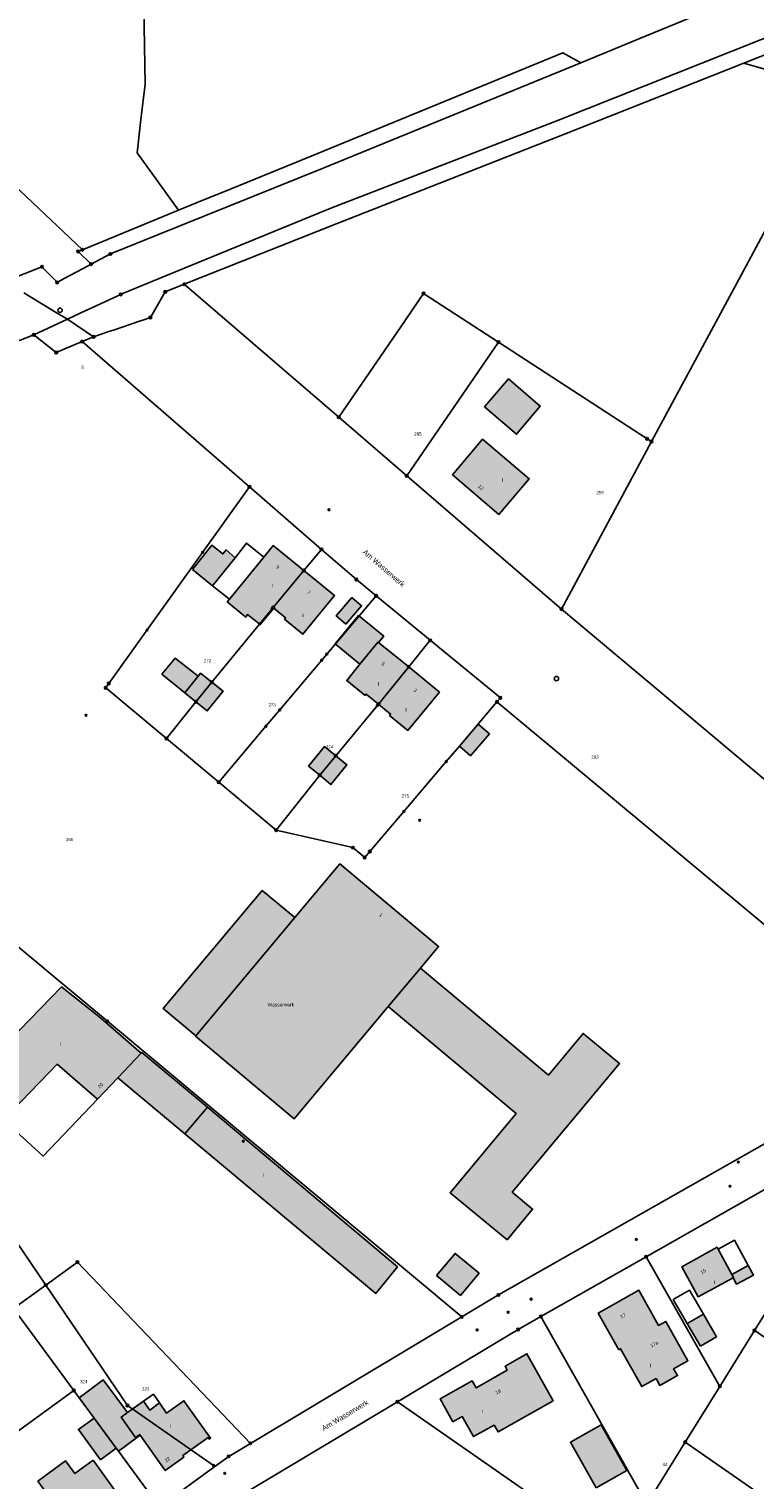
# Model space of a CAD drawing. Extents: x 2408905 to 2410405, y 5786105 to 5787663.
# Tile 41 of 43: x 2410029 to 2410167, y 5787057 to 5787333. Entities that reach past the tile are written whole.
import ezdxf

# ---------------------------------------------------------------- set-up
doc = ezdxf.new("R2010")
doc.units = 0
for name, color, linetype in [('K100-FLST_GRENZEN', 40, 'Continuous'), ('K105-FLST_NUMMERN', 40, 'Continuous'), ('K120-ALLG_TEXTE', 40, 'Continuous'), ('K125-GEB_LINIEN', 40, 'Continuous'), ('K125-GEB_LINIEN-FLAECHE', 2, 'Continuous'), ('K130-GEB_TEXTE', 40, 'Continuous'), ('K145-VERM_PKTE', 7, 'Continuous')]:
    doc.layers.add(name, color=color, linetype=linetype)
doc.styles.add('SIMPLEX', font='CONTINUOUS')

# ---------------------------------------------------------------- blocks, each defined once
blk = doc.blocks.new('128')
at = {"color": 11, "linetype": 'Continuous'}
blk.add_circle((0, 0), 0.5, dxfattribs=at)
blk = doc.blocks.new('122')
at = {"color": 11, "linetype": 'Continuous'}
blk.add_circle((0, 0), 1.25, dxfattribs=at)
blk = doc.blocks.new('251')
at = {"color": 40, "linetype": 'Continuous'}
blk.add_circle((0, 0), 0.175, dxfattribs=at)
blk = doc.blocks.new('GRENZSTEIN')
at = {"color": 7, "linetype": 'Continuous'}
blk.add_circle((0, 0), 0.75, dxfattribs=at)

msp = doc.modelspace()

# ---------------------------------------------------------------- hatches: boundary and pattern name
at = {"layer": 'K125-GEB_LINIEN-FLAECHE'}
for color, points in [(33, [(2410115.996, 5787260.91), (2410122.1, 5787255.705), (2410126.609, 5787261.064), (2410120.523, 5787266.224)]), (32, [(2410109.865, 5787248.004), (2410118.713, 5787240.449), (2410124.518, 5787247.222), (2410115.628, 5787254.779)]), (33, [(2410060.356, 5787229.947), (2410064.159, 5787226.833), (2410068.475, 5787232.191), (2410066.749, 5787233.666), (2410066.168, 5787232.918), (2410064.039, 5787234.58)]), (32, [(2410075.831, 5787222.614), (2410075.74, 5787222.69), (2410081.558, 5787229.756), (2410075.732, 5787234.492), (2410073.949, 5787232.31), (2410067.398, 5787224.297), (2410067.001, 5787223.811), (2410070.496, 5787220.897), (2410070.812, 5787221.359), (2410073.272, 5787219.459)]), (32, [(2410081.558, 5787229.756), (2410075.74, 5787222.69), (2410075.831, 5787222.614), (2410078.096, 5787220.752), (2410077.897, 5787220.499), (2410081.401, 5787217.634), (2410087.422, 5787224.988)]), (33, [(2410089.579, 5787219.561), (2410092.572, 5787223.052), (2410090.742, 5787224.601), (2410087.743, 5787221.123)]), (33, [(2410092.261, 5787211.908), (2410095.73, 5787216.147), (2410095.815, 5787216.077), (2410096.776, 5787217.232), (2410091.965, 5787221.169), (2410087.556, 5787215.782)]), (32, [(2410095.779, 5787204.313), (2410101.537, 5787211.397), (2410095.815, 5787216.077), (2410095.73, 5787216.147), (2410092.261, 5787211.908), (2410089.729, 5787208.813), (2410093.227, 5787205.966), (2410093.436, 5787206.221)]), (33, [(2410058.916, 5787206.488), (2410061.436, 5787209.611), (2410057.078, 5787213.054), (2410054.537, 5787210.046)]), (33, [(2410061.436, 5787209.611), (2410058.916, 5787206.488), (2410061.034, 5787204.757), (2410064.051, 5787208.494), (2410061.923, 5787210.215)]), (32, [(2410101.537, 5787211.397), (2410095.779, 5787204.313), (2410098.097, 5787202.426), (2410097.889, 5787202.17), (2410101.404, 5787199.309), (2410107.382, 5787206.615)]), (33, [(2410064.051, 5787208.494), (2410061.034, 5787204.757), (2410063.168, 5787203.018), (2410066.195, 5787206.76)]), (33, [(2410113.341, 5787194.468), (2410116.946, 5787198.634), (2410114.794, 5787200.501), (2410111.196, 5787196.329)]), (33, [(2410084.597, 5787190.772), (2410087.643, 5787194.501), (2410085.525, 5787196.232), (2410082.471, 5787192.524)]), (33, [(2410087.643, 5787194.501), (2410084.597, 5787190.772), (2410086.74, 5787189.006), (2410089.786, 5787192.748)]), (242, [(2410079.868, 5787163.665), (2410073.638, 5787168.852), (2410054.766, 5787146.391), (2410061.004, 5787141.173), (2410060.941, 5787141.097), (2410079.749, 5787125.36), (2410097.62, 5787146.719), (2410122.003, 5787126.386), (2410109.416, 5787111.291), (2410120.268, 5787102.324), (2410125.15, 5787108.155), (2410121.26, 5787111.405), (2410141.698, 5787135.877), (2410134.767, 5787141.63), (2410128.159, 5787133.674), (2410103.786, 5787154.068), (2410107.224, 5787158.176), (2410088.445, 5787173.893)]), (33, [(2410046.147, 5787133.178), (2410050.608, 5787137.866), (2410042.833, 5787144.602), (2410035.395, 5787150.472), (2410027.441, 5787142.208), (2410027.141, 5787142.502), (2410026.7, 5787142.052), (2410027.093, 5787141.668), (2410017.254, 5787131.628), (2410024.377, 5787125.158), (2410034.624, 5787135.738), (2410042.252, 5787129.086)]), (33, [(2410050.608, 5787137.866), (2410046.147, 5787133.178), (2410058.899, 5787122.518), (2410095.281, 5787092.099), (2410099.402, 5787097.162), (2410063.205, 5787127.583), (2410050.726, 5787137.988)]), (33, [(2410106.833, 5787095.533), (2410111.406, 5787091.739), (2410114.94, 5787095.96), (2410110.368, 5787099.714)]), (32, [(2410163.333, 5787095.096), (2410163.403, 5787095.134), (2410163.089, 5787095.714), (2410160.476, 5787100.531), (2410160.281, 5787100.891), (2410153.578, 5787097.193), (2410156.704, 5787091.471)]), (33, [(2410163.333, 5787095.096), (2410163.994, 5787093.876), (2410167.197, 5787095.612), (2410166.221, 5787097.412), (2410163.089, 5787095.714), (2410163.403, 5787095.134)]), (32, [(2410141.551, 5787081.386), (2410141.896, 5787081.567), (2410145.924, 5787074.368), (2410148.654, 5787075.885), (2410149.38, 5787074.578), (2410152.738, 5787076.456), (2410151.996, 5787077.768), (2410154.73, 5787079.282), (2410150.542, 5787086.772), (2410149.146, 5787086), (2410145.384, 5787092.701), (2410137.656, 5787088.36)]), (33, [(2410157.129, 5787082.065), (2410160.187, 5787083.867), (2410157.665, 5787088.169), (2410154.58, 5787086.401)]), (242, [(2410109.974, 5787067.663), (2410111.754, 5787068.657), (2410113.888, 5787064.839), (2410117.82, 5787067.046), (2410118.562, 5787065.732), (2410129.059, 5787071.656), (2410124.073, 5787080.606), (2410119.9, 5787078.247), (2410120.322, 5787077.509), (2410114.365, 5787074.142), (2410113.634, 5787075.441), (2410107.559, 5787072.01)]), (33, [(2410041.642, 5787068.36), (2410045.847, 5787062.64), (2410046.256, 5787062.084), (2410050.404, 5787065.122), (2410050.313, 5787065.251), (2410049.523, 5787064.675), (2410046.784, 5787068.567), (2410047.96, 5787069.404), (2410043.368, 5787075.647), (2410038.805, 5787072.219)]), (32, [(2410050.404, 5787065.122), (2410055.162, 5787058.386), (2410058.743, 5787060.934), (2410058.523, 5787061.244), (2410063.35, 5787064.669), (2410063.564, 5787064.367), (2410063.824, 5787064.552), (2410058.745, 5787071.685), (2410055.421, 5787069.324), (2410054.106, 5787071.245), (2410052.227, 5787069.889), (2410051.029, 5787071.589), (2410047.96, 5787069.404), (2410046.784, 5787068.567), (2410049.523, 5787064.675), (2410050.313, 5787065.251)]), (33, [(2410045.847, 5787062.64), (2410041.642, 5787068.36), (2410038.64, 5787066.217), (2410042.853, 5787060.452)]), (33, [(2410137.233, 5787055.065), (2410143.102, 5787058.402), (2410138.188, 5787067.108), (2410132.333, 5787063.772)]), (32, [(2410030.915, 5787056.358), (2410038.024, 5787046.567), (2410041.834, 5787049.337), (2410041.679, 5787049.546), (2410046.366, 5787052.953), (2410046.517, 5787052.742), (2410046.797, 5787052.946), (2410041.445, 5787060.346), (2410037.966, 5787057.806), (2410036.192, 5787060.227)])]:
    msp.add_hatch(color=color, dxfattribs=at).paths.add_polyline_path(points)

# ---------------------------------------------------------------- linework, layer by layer
at = {"layer": 'K100-FLST_GRENZEN', "color": 7}
for points in [[(2410016.034, 5787368.072, 0), (2410008.315, 5787297.615, 0), (2410013.193, 5787293.79, 0), (2410020.534, 5787288.034, 0), (2410024.645, 5787284.811, 0), (2410031.704, 5787287.6, 0), (2410034.076, 5787285.165, 0), (2410034.608, 5787284.618, 0), (2410035.824, 5787285.276, 0), (2410039.549, 5787287.29, 0), (2410041.077, 5787288.116, 0), (2410038.605, 5787290.524, 0), (2410039.388, 5787290.844, 0), (2410021.43, 5787307.789, 0), (2410018.884, 5787324.204, 0), (2410019.779, 5787332.595, 0), (2410023.904, 5787371.266, 0)], [(2410184.478, 5787334.033, 0), (2410176.475, 5787307.611, 0), (2410164.861, 5787286.025, 0), (2410147.795, 5787254.305, 0), (2410130.639, 5787222.419, 0), (2410130.639, 5787222.419, 0), (2410151.408, 5787204.979, 0), (2410185.112, 5787176.675, 0), (2410203.715, 5787161.054, 0), (2410196.642, 5787157.275, 0), (2410247.069, 5787128.28, 0), (2410284.179, 5787202.057, 0), (2410305.902, 5787249.926, 0), (2410330.998, 5787307.011, 0), (2410355.813, 5787359.035, 0)], [(2410179.982, 5787345.198, 0), (2410146.794, 5787331.594, 0), (2410134.318, 5787326.442, 0), (2410085.242, 5787306.375, 0), (2410044.724, 5787290.027, 0), (2410041.077, 5787288.116, 0), (2410039.549, 5787287.29, 0), (2410035.824, 5787285.276, 0), (2410034.608, 5787284.618, 0), (2410034.076, 5787285.165, 0), (2410031.704, 5787287.6, 0), (2410024.645, 5787284.811, 0)], [(2410028.261, 5787282.626, 0), (2410034.296, 5787278.978, 0), (2410036.548, 5787277.617, 0), (2410040.174, 5787279.299, 0), (2410041.212, 5787279.781, 0), (2410045.444, 5787281.744, 0), (2410046.721, 5787282.337, 0), (2410047.235, 5787282.548, 0), (2410056.503, 5787286.345, 0), (2410086.739, 5787298.732, 0), (2410130.086, 5787315.52, 0), (2410179.392, 5787335.098, 0)], [(2410179.392, 5787335.098, 0), (2410130.086, 5787315.52, 0), (2410086.739, 5787298.732, 0), (2410056.503, 5787286.345, 0), (2410047.235, 5787282.548, 0), (2410046.721, 5787282.337, 0), (2410045.444, 5787281.744, 0), (2410041.212, 5787279.781, 0), (2410040.174, 5787279.299, 0), (2410036.548, 5787277.617, 0), (2410041.527, 5787274.254, 0), (2410041.527, 5787274.254, 0), (2410044.424, 5787275.238, 0), (2410045.486, 5787275.599, 0), (2410050.255, 5787277.218, 0), (2410050.883, 5787277.431, 0), (2410052.345, 5787277.927, 0), (2410055.181, 5787282.821, 0), (2410058.804, 5787284.258, 0), (2410077.181, 5787291.551, 0), (2410087.91, 5787295.809, 0), (2410131.226, 5787312.833, 0), (2410165.339, 5787326.348, 0), (2410180.618, 5787332.38, 0)], [(2410185.112, 5787176.675, 0), (2410151.408, 5787204.979, 0), (2410130.639, 5787222.419, 0), (2410101.203, 5787247.758, 0), (2410088.228, 5787258.927, 0), (2410058.804, 5787284.258, 0), (2410055.181, 5787282.821, 0), (2410052.345, 5787277.927, 0), (2410050.883, 5787277.431, 0), (2410050.255, 5787277.218, 0), (2410045.486, 5787275.599, 0), (2410044.424, 5787275.238, 0), (2410041.527, 5787274.254, 0), (2410039.34, 5787273.342, 0), (2410039.34, 5787273.342, 0), (2410071.231, 5787245.678, 0), (2410084.936, 5787233.789, 0), (2410091.572, 5787228.033, 0), (2410095.334, 5787224.943, 0), (2410105.658, 5787216.465, 0), (2410118.997, 5787205.511, 0), (2410118.357, 5787204.757, 0), (2410188.15, 5787146.616, 0)], [(2409990.434, 5787259.16, 0), (2410030.15, 5787274.647, 0), (2410036.548, 5787277.617, 0), (2410034.296, 5787278.978, 0), (2410028.261, 5787282.626, 0)], [(2410188.15, 5787146.616, 0), (2410118.357, 5787204.757, 0), (2410111.196, 5787196.329, 0), (2410108.689, 5787193.377, 0), (2410100.626, 5787183.887, 0), (2410094.131, 5787176.242, 0), (2410093.16, 5787175.1, 0), (2410090.927, 5787176.988, 0), (2410076.327, 5787180.304, 0), (2410065.36, 5787189.459, 0), (2410055.407, 5787197.768, 0), (2410043.832, 5787207.431, 0), (2410044.414, 5787208.244, 0), (2410051.712, 5787218.431, 0), (2410062.291, 5787233.198, 0), (2410071.231, 5787245.678, 0), (2410039.34, 5787273.342, 0), (2410034.392, 5787271.279, 0), (2410030.15, 5787274.647, 0), (2409990.434, 5787259.16, 0)], [(2409934.665, 5787235.35, 0), (2410034.396, 5787152.102, 0), (2410044.161, 5787143.949, 0), (2410111.635, 5787087.629, 0), (2410118.618, 5787091.807, 0), (2410187.5, 5787130.947, 0)], [(2410187.5, 5787130.947, 0), (2410118.618, 5787091.807, 0), (2410111.635, 5787087.629, 0), (2410082.327, 5787070.098, 0), (2410071.395, 5787063.559, 0), (2410067.256, 5787061.084, 0), (2410064.629, 5787059.169, 0), (2410054.063, 5787051.465, 0)], [(2410071.174, 5787054.613, 0), (2410099.392, 5787071.492, 0), (2410122.37, 5787085.236, 0), (2410126.728, 5787087.71, 0), (2410146.776, 5787099.093, 0), (2410172.372, 5787113.626, 0)]]:
    msp.add_polyline3d(points, dxfattribs=at)
for points in [[(2410021.43, 5787307.789, 0), (2410039.388, 5787290.844, 0), (2410057.723, 5787298.354, 0), (2410049.812, 5787309.292, 0), (2410050.557, 5787315.633, 0), (2410051.35, 5787322.377, 0), (2410050.625, 5787362.751, 0), (2410035.869, 5787367.454, 0), (2410023.904, 5787371.266, 0), (2410019.779, 5787332.595, 0), (2410018.884, 5787324.204, 0), (2410021.43, 5787307.789, 0)], [(2410058.804, 5787284.258, 0), (2410088.228, 5787258.927, 0), (2410099.894, 5787275.965, 0), (2410104.38, 5787282.516, 0), (2410118.66, 5787273.237, 0), (2410146.96, 5787254.847, 0), (2410147.795, 5787254.305, 0), (2410164.861, 5787286.025, 0), (2410176.475, 5787307.611, 0), (2410184.478, 5787334.033, 0), (2410182.396, 5787333.145, 0), (2410178.911, 5787322.469, 0), (2410165.339, 5787326.348, 0), (2410131.226, 5787312.833, 0), (2410087.91, 5787295.809, 0), (2410077.181, 5787291.551, 0), (2410058.804, 5787284.258, 0)], [(2410038.605, 5787290.524, 0), (2410041.077, 5787288.116, 0), (2410044.724, 5787290.027, 0), (2410085.242, 5787306.375, 0), (2410134.318, 5787326.442, 0), (2410130.888, 5787328.358, 0), (2410084.378, 5787309.254, 0), (2410067.724, 5787302.438, 0), (2410061.273, 5787299.803, 0), (2410057.723, 5787298.354, 0), (2410039.388, 5787290.844, 0), (2410038.605, 5787290.524, 0)], [(2410101.203, 5787247.758, 0), (2410118.66, 5787273.237, 0), (2410104.38, 5787282.516, 0), (2410099.894, 5787275.965, 0), (2410088.228, 5787258.927, 0), (2410101.203, 5787247.758, 0)], [(2410034.392, 5787271.279, 0), (2410039.34, 5787273.342, 0), (2410041.527, 5787274.254, 0), (2410036.548, 5787277.617, 0), (2410030.15, 5787274.647, 0), (2410034.392, 5787271.279, 0)], [(2410101.203, 5787247.758, 0), (2410130.639, 5787222.419, 0), (2410147.795, 5787254.305, 0), (2410146.96, 5787254.847, 0), (2410118.66, 5787273.237, 0), (2410101.203, 5787247.758, 0)], [(2410043.832, 5787207.431, 0), (2410055.407, 5787197.768, 0), (2410061.034, 5787204.757, 0), (2410064.051, 5787208.494, 0), (2410075.497, 5787222.395, 0), (2410075.74, 5787222.69, 0), (2410081.558, 5787229.756, 0), (2410084.936, 5787233.789, 0), (2410071.231, 5787245.678, 0), (2410062.291, 5787233.198, 0), (2410051.712, 5787218.431, 0), (2410044.414, 5787208.244, 0), (2410043.832, 5787207.431, 0)], [(2409819.934, 5787152.584, 0), (2409852.808, 5787097.587, 0), (2409859.184, 5787086.92, 0), (2409874.792, 5787060.81, 0), (2409969.732, 5787087.821, 0), (2409977.716, 5787090.092, 0), (2409991.49, 5787094.011, 0), (2410025.658, 5787103.732, 0), (2410032.442, 5787093.708, 0), (2410038.44, 5787098.072, 0), (2410071.395, 5787063.559, 0), (2410082.327, 5787070.098, 0), (2410111.635, 5787087.629, 0), (2410044.161, 5787143.949, 0), (2410034.396, 5787152.102, 0), (2409934.665, 5787235.35, 0), (2409920.388, 5787229.35, 0), (2409884.332, 5787214.813, 0), (2409867.111, 5787208.006, 0), (2409866.389, 5787207.721, 0), (2409863.209, 5787206.464, 0), (2409862.598, 5787206.222, 0), (2409850.278, 5787201.352, 0), (2409819.934, 5787152.584, 0)], [(2410055.407, 5787197.768, 0), (2410065.36, 5787189.459, 0), (2410074.351, 5787200.101, 0), (2410076.982, 5787203.216, 0), (2410084.978, 5787212.683, 0), (2410085.954, 5787213.839, 0), (2410095.334, 5787224.943, 0), (2410091.572, 5787228.033, 0), (2410084.936, 5787233.789, 0), (2410081.558, 5787229.756, 0), (2410075.74, 5787222.69, 0), (2410075.497, 5787222.395, 0), (2410064.051, 5787208.494, 0), (2410061.034, 5787204.757, 0), (2410055.407, 5787197.768, 0)], [(2410076.327, 5787180.304, 0), (2410084.597, 5787190.772, 0), (2410087.643, 5787194.501, 0), (2410095.779, 5787204.313, 0), (2410101.537, 5787211.397, 0), (2410105.658, 5787216.465, 0), (2410095.334, 5787224.943, 0), (2410085.954, 5787213.839, 0), (2410084.978, 5787212.683, 0), (2410076.982, 5787203.216, 0), (2410074.351, 5787200.101, 0), (2410065.36, 5787189.459, 0), (2410076.327, 5787180.304, 0)], [(2410076.327, 5787180.304, 0), (2410090.927, 5787176.988, 0), (2410093.16, 5787175.1, 0), (2410094.131, 5787176.242, 0), (2410100.626, 5787183.887, 0), (2410108.689, 5787193.377, 0), (2410111.196, 5787196.329, 0), (2410118.357, 5787204.757, 0), (2410118.997, 5787205.511, 0), (2410105.658, 5787216.465, 0), (2410101.537, 5787211.397, 0), (2410095.779, 5787204.313, 0), (2410087.643, 5787194.501, 0), (2410084.597, 5787190.772, 0), (2410076.327, 5787180.304, 0)], [(2410160.806, 5787074.412, 0), (2410167.418, 5787085.062, 0), (2410178.486, 5787102.89, 0), (2410172.372, 5787113.626, 0), (2410146.776, 5787099.093, 0), (2410160.806, 5787074.412, 0)], [(2409882.018, 5787002.328, 0), (2409896.797, 5786999.839, 0), (2409928.717, 5787003.789, 0), (2409934.467, 5787004.501, 0), (2409936.486, 5787004.751, 0), (2409939.794, 5787002.52, 0), (2409944.208, 5787005.482, 0), (2409966.084, 5787021.421, 0), (2409990.003, 5787038.848, 0), (2410013.927, 5787056.278, 0), (2410037.759, 5787073.642, 0), (2410026.295, 5787089.236, 0), (2410032.442, 5787093.708, 0), (2410025.658, 5787103.732, 0), (2409991.49, 5787094.011, 0), (2409977.716, 5787090.092, 0), (2409969.732, 5787087.821, 0), (2409874.792, 5787060.81, 0), (2409881.881, 5787003.434, 0), (2409882.018, 5787002.328, 0)], [(2410126.728, 5787087.71, 0), (2410146.892, 5787051.997, 0), (2410154.22, 5787063.802, 0), (2410160.806, 5787074.412, 0), (2410146.776, 5787099.093, 0), (2410126.728, 5787087.71, 0)], [(2410032.442, 5787093.708, 0), (2410047.973, 5787070.764, 0), (2410064.363, 5787059.354, 0), (2410064.629, 5787059.169, 0), (2410067.256, 5787061.084, 0), (2410071.395, 5787063.559, 0), (2410038.44, 5787098.072, 0), (2410032.442, 5787093.708, 0)], [(2410026.295, 5787089.236, 0), (2410037.759, 5787073.642, 0), (2410038.805, 5787072.219, 0), (2410041.642, 5787068.36, 0), (2410045.847, 5787062.64, 0), (2410046.256, 5787062.084, 0), (2410053.767, 5787051.868, 0), (2410054.063, 5787051.465, 0), (2410064.629, 5787059.169, 0), (2410064.363, 5787059.354, 0), (2410047.973, 5787070.764, 0), (2410032.442, 5787093.708, 0), (2410026.295, 5787089.236, 0)], [(2410099.392, 5787071.492, 0), (2410137.614, 5787044.88, 0), (2410141.007, 5787042.519, 0), (2410146.892, 5787051.997, 0), (2410126.728, 5787087.71, 0), (2410122.37, 5787085.236, 0), (2410099.392, 5787071.492, 0)], [(2410154.22, 5787063.802, 0), (2410192.003, 5787037.499, 0), (2410205.197, 5787058.733, 0), (2410167.448, 5787085.041, 0), (2410167.418, 5787085.062, 0), (2410160.806, 5787074.412, 0), (2410154.22, 5787063.802, 0)], [(2410020.611, 5787047.101, 0), (2410029.844, 5787034.424, 0), (2410053.767, 5787051.868, 0), (2410046.256, 5787062.084, 0), (2410045.847, 5787062.64, 0), (2410041.642, 5787068.36, 0), (2410038.805, 5787072.219, 0), (2410037.759, 5787073.642, 0), (2410013.927, 5787056.278, 0), (2410020.611, 5787047.101, 0)], [(2410071.174, 5787054.613, 0), (2410087.686, 5787043.117, 0), (2410103.452, 5787032.138, 0), (2410121.791, 5787019.371, 0), (2410137.614, 5787044.88, 0), (2410099.392, 5787071.492, 0), (2410071.174, 5787054.613, 0)], [(2410141.007, 5787042.519, 0), (2410178.781, 5787016.218, 0), (2410192.003, 5787037.499, 0), (2410154.22, 5787063.802, 0), (2410146.892, 5787051.997, 0), (2410141.007, 5787042.519, 0)]]:
    msp.add_polyline3d(points, close=True, dxfattribs=at)
at = {"layer": 'K125-GEB_LINIEN', "color": 32}
for points in [[(2410115.996, 5787260.91, 0), (2410122.1, 5787255.705, 0), (2410126.609, 5787261.064, 0), (2410120.523, 5787266.224, 0), (2410115.996, 5787260.91, 0)], [(2410109.865, 5787248.004, 0), (2410118.713, 5787240.449, 0), (2410124.518, 5787247.222, 0), (2410115.628, 5787254.779, 0), (2410109.865, 5787248.004, 0)], [(2410060.356, 5787229.947, 0), (2410064.159, 5787226.833, 0), (2410068.475, 5787232.191, 0), (2410066.749, 5787233.666, 0), (2410066.168, 5787232.918, 0), (2410064.039, 5787234.58, 0), (2410060.356, 5787229.947, 0)], [(2410075.831, 5787222.614, 0), (2410075.74, 5787222.69, 0), (2410081.558, 5787229.756, 0), (2410075.732, 5787234.492, 0), (2410073.949, 5787232.31, 0), (2410067.398, 5787224.297, 0), (2410067.001, 5787223.811, 0), (2410070.496, 5787220.897, 0), (2410070.812, 5787221.359, 0), (2410073.272, 5787219.459, 0), (2410075.831, 5787222.614, 0)], [(2410081.558, 5787229.756, 0), (2410075.74, 5787222.69, 0), (2410075.831, 5787222.614, 0), (2410078.096, 5787220.752, 0), (2410077.897, 5787220.499, 0), (2410081.401, 5787217.634, 0), (2410087.422, 5787224.988, 0), (2410081.558, 5787229.756, 0)], [(2410089.579, 5787219.561, 0), (2410092.572, 5787223.052, 0), (2410090.742, 5787224.601, 0), (2410087.743, 5787221.123, 0), (2410089.579, 5787219.561, 0)], [(2410092.261, 5787211.908, 0), (2410095.73, 5787216.147, 0), (2410095.815, 5787216.077, 0), (2410096.776, 5787217.232, 0), (2410091.965, 5787221.169, 0), (2410087.556, 5787215.782, 0), (2410092.261, 5787211.908, 0)], [(2410095.779, 5787204.313, 0), (2410101.537, 5787211.397, 0), (2410095.815, 5787216.077, 0), (2410095.73, 5787216.147, 0), (2410092.261, 5787211.908, 0), (2410089.729, 5787208.813, 0), (2410093.227, 5787205.966, 0), (2410093.436, 5787206.221, 0), (2410095.779, 5787204.313, 0)], [(2410058.916, 5787206.488, 0), (2410061.436, 5787209.611, 0), (2410057.078, 5787213.054, 0), (2410054.537, 5787210.046, 0), (2410058.916, 5787206.488, 0)], [(2410061.436, 5787209.611, 0), (2410058.916, 5787206.488, 0), (2410061.034, 5787204.757, 0), (2410064.051, 5787208.494, 0), (2410061.923, 5787210.215, 0), (2410061.436, 5787209.611, 0)], [(2410101.537, 5787211.397, 0), (2410095.779, 5787204.313, 0), (2410098.097, 5787202.426, 0), (2410097.889, 5787202.17, 0), (2410101.404, 5787199.309, 0), (2410107.382, 5787206.615, 0), (2410101.537, 5787211.397, 0)], [(2410064.051, 5787208.494, 0), (2410061.034, 5787204.757, 0), (2410063.168, 5787203.018, 0), (2410066.195, 5787206.76, 0), (2410064.051, 5787208.494, 0)], [(2410113.341, 5787194.468, 0), (2410116.946, 5787198.634, 0), (2410114.794, 5787200.501, 0), (2410111.196, 5787196.329, 0), (2410113.341, 5787194.468, 0)], [(2410084.597, 5787190.772, 0), (2410087.643, 5787194.501, 0), (2410085.525, 5787196.232, 0), (2410082.471, 5787192.524, 0), (2410084.597, 5787190.772, 0)], [(2410087.643, 5787194.501, 0), (2410084.597, 5787190.772, 0), (2410086.74, 5787189.006, 0), (2410089.786, 5787192.748, 0), (2410087.643, 5787194.501, 0)], [(2410079.868, 5787163.665, 0), (2410073.638, 5787168.852, 0), (2410054.766, 5787146.391, 0), (2410061.004, 5787141.173, 0), (2410060.941, 5787141.097, 0), (2410079.749, 5787125.36, 0), (2410097.62, 5787146.719, 0), (2410122.003, 5787126.386, 0), (2410109.416, 5787111.291, 0), (2410120.268, 5787102.324, 0), (2410125.15, 5787108.155, 0), (2410121.26, 5787111.405, 0), (2410141.698, 5787135.877, 0), (2410134.767, 5787141.63, 0), (2410128.159, 5787133.674, 0), (2410103.786, 5787154.068, 0), (2410107.224, 5787158.176, 0), (2410088.445, 5787173.893, 0), (2410079.868, 5787163.665, 0)], [(2410046.147, 5787133.178, 0), (2410050.608, 5787137.866, 0), (2410042.833, 5787144.602, 0), (2410035.395, 5787150.472, 0), (2410027.441, 5787142.208, 0), (2410027.141, 5787142.502, 0), (2410026.7, 5787142.052, 0), (2410027.093, 5787141.668, 0), (2410017.254, 5787131.628, 0), (2410024.377, 5787125.158, 0), (2410034.624, 5787135.738, 0), (2410042.252, 5787129.086, 0), (2410046.147, 5787133.178, 0)], [(2410050.608, 5787137.866, 0), (2410046.147, 5787133.178, 0), (2410058.899, 5787122.518, 0), (2410095.281, 5787092.099, 0), (2410099.402, 5787097.162, 0), (2410063.205, 5787127.583, 0), (2410050.726, 5787137.988, 0), (2410050.608, 5787137.866, 0)], [(2410046.147, 5787133.178, 0), (2410058.899, 5787122.518, 0)], [(2410106.833, 5787095.533, 0), (2410111.406, 5787091.739, 0), (2410114.94, 5787095.96, 0), (2410110.368, 5787099.714, 0), (2410106.833, 5787095.533, 0)], [(2410163.333, 5787095.096, 0), (2410163.403, 5787095.134, 0), (2410163.089, 5787095.714, 0), (2410160.476, 5787100.531, 0), (2410160.281, 5787100.891, 0), (2410153.578, 5787097.193, 0), (2410156.704, 5787091.471, 0), (2410163.333, 5787095.096, 0)], [(2410163.333, 5787095.096, 0), (2410163.994, 5787093.876, 0), (2410167.197, 5787095.612, 0), (2410166.221, 5787097.412, 0), (2410163.089, 5787095.714, 0), (2410163.403, 5787095.134, 0), (2410163.333, 5787095.096, 0)], [(2410141.551, 5787081.386, 0), (2410141.896, 5787081.567, 0), (2410145.924, 5787074.368, 0), (2410148.654, 5787075.885, 0), (2410149.38, 5787074.578, 0), (2410152.738, 5787076.456, 0), (2410151.996, 5787077.768, 0), (2410154.73, 5787079.282, 0), (2410150.542, 5787086.772, 0), (2410149.146, 5787086, 0), (2410145.384, 5787092.701, 0), (2410137.656, 5787088.36, 0), (2410141.551, 5787081.386, 0)], [(2410157.129, 5787082.065, 0), (2410160.187, 5787083.867, 0), (2410157.665, 5787088.169, 0), (2410154.58, 5787086.401, 0), (2410157.129, 5787082.065, 0)], [(2410109.974, 5787067.663, 0), (2410111.754, 5787068.657, 0), (2410113.888, 5787064.839, 0), (2410117.82, 5787067.046, 0), (2410118.562, 5787065.732, 0), (2410129.059, 5787071.656, 0), (2410124.073, 5787080.606, 0), (2410119.9, 5787078.247, 0), (2410120.322, 5787077.509, 0), (2410114.365, 5787074.142, 0), (2410113.634, 5787075.441, 0), (2410107.559, 5787072.01, 0), (2410109.974, 5787067.663, 0)], [(2410041.642, 5787068.36, 0), (2410045.847, 5787062.64, 0), (2410046.256, 5787062.084, 0), (2410050.404, 5787065.122, 0), (2410050.313, 5787065.251, 0), (2410049.523, 5787064.675, 0), (2410046.784, 5787068.567, 0), (2410047.96, 5787069.404, 0), (2410043.368, 5787075.647, 0), (2410038.805, 5787072.219, 0), (2410041.642, 5787068.36, 0)], [(2410050.404, 5787065.122, 0), (2410055.162, 5787058.386, 0), (2410058.743, 5787060.934, 0), (2410058.523, 5787061.244, 0), (2410063.35, 5787064.669, 0), (2410063.564, 5787064.367, 0), (2410063.824, 5787064.552, 0), (2410058.745, 5787071.685, 0), (2410055.421, 5787069.324, 0), (2410054.106, 5787071.245, 0), (2410052.227, 5787069.889, 0), (2410051.029, 5787071.589, 0), (2410047.96, 5787069.404, 0), (2410046.784, 5787068.567, 0), (2410049.523, 5787064.675, 0), (2410050.313, 5787065.251, 0), (2410050.404, 5787065.122, 0)], [(2410045.847, 5787062.64, 0), (2410041.642, 5787068.36, 0), (2410038.64, 5787066.217, 0), (2410042.853, 5787060.452, 0), (2410045.847, 5787062.64, 0)], [(2410137.233, 5787055.065, 0), (2410143.102, 5787058.402, 0), (2410138.188, 5787067.108, 0), (2410132.333, 5787063.772, 0), (2410137.233, 5787055.065, 0)], [(2410030.915, 5787056.358, 0), (2410038.024, 5787046.567, 0), (2410041.834, 5787049.337, 0), (2410041.679, 5787049.546, 0), (2410046.366, 5787052.953, 0), (2410046.517, 5787052.742, 0), (2410046.797, 5787052.946, 0), (2410041.445, 5787060.346, 0), (2410037.966, 5787057.806, 0), (2410036.192, 5787060.227, 0), (2410030.915, 5787056.358, 0)]]:
    msp.add_polyline3d(points, dxfattribs=at)
at = {"layer": 'K125-GEB_LINIEN', "color": 40}
for points in [[(2410068.475, 5787232.191, 0), (2410064.159, 5787226.833, 0), (2410067.398, 5787224.297, 0), (2410073.949, 5787232.31, 0), (2410070.636, 5787234.978, 0), (2410068.475, 5787232.191, 0)], [(2410054.766, 5787146.391, 0), (2410061.004, 5787141.173, 0), (2410079.868, 5787163.665, 0), (2410073.638, 5787168.852, 0), (2410054.766, 5787146.391, 0)], [(2410103.786, 5787154.068, 0), (2410097.62, 5787146.719, 0), (2410122.003, 5787126.386, 0), (2410109.416, 5787111.291, 0), (2410120.268, 5787102.324, 0), (2410125.15, 5787108.155, 0), (2410121.26, 5787111.405, 0), (2410141.698, 5787135.877, 0), (2410134.767, 5787141.63, 0), (2410128.159, 5787133.674, 0), (2410103.786, 5787154.068, 0)], [(2410050.726, 5787137.988, 0), (2410050.608, 5787137.866, 0), (2410046.147, 5787133.178, 0), (2410058.899, 5787122.518, 0), (2410063.205, 5787127.583, 0), (2410050.726, 5787137.988, 0)], [(2410024.377, 5787125.158, 0), (2410031.957, 5787118.271, 0), (2410042.252, 5787129.086, 0), (2410034.624, 5787135.738, 0), (2410024.377, 5787125.158, 0)], [(2410163.089, 5787095.714, 0), (2410166.221, 5787097.412, 0), (2410163.61, 5787102.231, 0), (2410160.476, 5787100.531, 0), (2410163.089, 5787095.714, 0)], [(2410151.9, 5787090.961, 0), (2410154.58, 5787086.401, 0), (2410157.665, 5787088.169, 0), (2410155.002, 5787092.709, 0), (2410151.9, 5787090.961, 0)], [(2410051.029, 5787071.589, 0), (2410052.227, 5787069.889, 0), (2410054.106, 5787071.245, 0), (2410052.939, 5787072.949, 0), (2410051.029, 5787071.589, 0)]]:
    msp.add_polyline3d(points, close=True, dxfattribs=at)

# ---------------------------------------------------------------- block references
at = {"layer": 'K100-FLST_GRENZEN', "xscale": 0.333, "yscale": 0.333}
for name, p in [('GRENZSTEIN', (2410038.605, 5787290.524)), ('GRENZSTEIN', (2410039.388, 5787290.844)), ('GRENZSTEIN', (2410044.724, 5787290.027)), ('GRENZSTEIN', (2410031.704, 5787287.6)), ('GRENZSTEIN', (2410041.077, 5787288.116)), ('GRENZSTEIN', (2410034.608, 5787284.618)), ('GRENZSTEIN', (2410058.804, 5787284.258)), ('GRENZSTEIN', (2410046.721, 5787282.337)), ('GRENZSTEIN', (2410055.181, 5787282.821)), ('GRENZSTEIN', (2410104.38, 5787282.516)), ('GRENZSTEIN', (2410052.345, 5787277.927)), ('251', (2410036.548, 5787277.617)), ('GRENZSTEIN', (2410030.15, 5787274.647)), ('GRENZSTEIN', (2410039.34, 5787273.342)), ('GRENZSTEIN', (2410041.527, 5787274.254)), ('GRENZSTEIN', (2410118.66, 5787273.237)), ('GRENZSTEIN', (2410034.392, 5787271.279)), ('GRENZSTEIN', (2410088.228, 5787258.927)), ('GRENZSTEIN', (2410146.96, 5787254.847)), ('GRENZSTEIN', (2410147.795, 5787254.305)), ('GRENZSTEIN', (2410101.203, 5787247.758)), ('GRENZSTEIN', (2410071.231, 5787245.678)), ('GRENZSTEIN', (2410084.936, 5787233.789)), ('GRENZSTEIN', (2410081.558, 5787229.756)), ('GRENZSTEIN', (2410091.572, 5787228.033)), ('GRENZSTEIN', (2410075.74, 5787222.69)), ('GRENZSTEIN', (2410095.334, 5787224.943)), ('GRENZSTEIN', (2410130.639, 5787222.419)), ('GRENZSTEIN', (2410105.658, 5787216.465)), ('GRENZSTEIN', (2410101.537, 5787211.397)), ('GRENZSTEIN', (2410043.832, 5787207.431)), ('GRENZSTEIN', (2410044.414, 5787208.244)), ('GRENZSTEIN', (2410064.051, 5787208.494)), ('GRENZSTEIN', (2410061.034, 5787204.757)), ('GRENZSTEIN', (2410095.779, 5787204.313)), ('GRENZSTEIN', (2410118.357, 5787204.757)), ('GRENZSTEIN', (2410118.997, 5787205.511)), ('GRENZSTEIN', (2410055.407, 5787197.768)), ('GRENZSTEIN', (2410087.643, 5787194.501)), ('GRENZSTEIN', (2410084.597, 5787190.772)), ('GRENZSTEIN', (2410065.36, 5787189.459)), ('GRENZSTEIN', (2410076.327, 5787180.304)), ('GRENZSTEIN', (2410090.927, 5787176.988)), ('GRENZSTEIN', (2410094.131, 5787176.242)), ('GRENZSTEIN', (2410093.16, 5787175.1)), ('GRENZSTEIN', (2410146.776, 5787099.093)), ('GRENZSTEIN', (2410038.44, 5787098.072)), ('GRENZSTEIN', (2410032.442, 5787093.708)), ('GRENZSTEIN', (2410118.618, 5787091.807)), ('GRENZSTEIN', (2410111.635, 5787087.629)), ('GRENZSTEIN', (2410126.728, 5787087.71)), ('GRENZSTEIN', (2410122.37, 5787085.236)), ('GRENZSTEIN', (2410167.418, 5787085.062)), ('GRENZSTEIN', (2410037.759, 5787073.642)), ('GRENZSTEIN', (2410160.806, 5787074.412)), ('GRENZSTEIN', (2410047.973, 5787070.764)), ('GRENZSTEIN', (2410099.392, 5787071.492)), ('GRENZSTEIN', (2410071.395, 5787063.559)), ('GRENZSTEIN', (2410154.22, 5787063.802)), ('GRENZSTEIN', (2410067.256, 5787061.084)), ('251', (2410064.629, 5787059.169))]:
    msp.add_blockref(name, p, dxfattribs=at)
at = {"layer": 'K145-VERM_PKTE', "xscale": 0.333, "yscale": 0.333}
for name, p in [('122', (2410035.155, 5787279.321)), ('128', (2410086.351, 5787241.333)), ('128', (2410062.291, 5787233.198)), ('128', (2410075.497, 5787222.395)), ('128', (2410051.712, 5787218.431)), ('128', (2410084.978, 5787212.683)), ('128', (2410085.954, 5787213.839)), ('122', (2410129.685, 5787209.183)), ('128', (2410095.571, 5787204.058)), ('128', (2410040.079, 5787202.192)), ('128', (2410076.982, 5787203.216)), ('128', (2410074.351, 5787200.101)), ('128', (2410108.689, 5787193.377)), ('128', (2410100.626, 5787183.887)), ('128', (2410103.628, 5787182.202)), ('128', (2410044.161, 5787143.949)), ('128', (2410070.05, 5787121.076)), ('128', (2410164.328, 5787117.121)), ('128', (2410162.737, 5787112.521)), ('128', (2410144.902, 5787102.389)), ('128', (2410124.866, 5787091.007)), ('128', (2410120.49, 5787088.52)), ('128', (2410114.586, 5787085.166)), ('128', (2410064.363, 5787059.354)), ('128', (2410066.513, 5787057.858))]:
    msp.add_blockref(name, p, dxfattribs=at)

# ---------------------------------------------------------------- texts
at = {"layer": 'K105-FLST_NUMMERN', "color": 7, "linetype": 'Continuous', "style": 'SIMPLEX'}
for s, p in [('8', (2410039.2, 5787268.174, 50.009)), ('285', (2410102.598, 5787255.438, 50.009)), ('259', (2410137.289, 5787244.292, 50.009)), ('272', (2410062.545, 5787212.253, 50.009)), ('273', (2410074.831, 5787203.865, 50.009)), ('274', (2410085.802, 5787195.876, 50.009)), ('293', (2410136.329, 5787193.938, 50.009)), ('275', (2410100.222, 5787186.527, 50.009)), ('365', (2410036.263, 5787178.229, 50.009)), ('324', (2410038.967, 5787075.01, 50.009)), ('323', (2410050.746, 5787073.638, 50.009)), ('44', (2410149.897, 5787059.265, 50.009))]:
    msp.add_text(s, height=0.6, dxfattribs=at).set_placement(p)
at = {"layer": 'K120-ALLG_TEXTE', "color": 15, "linetype": 'Continuous', "style": 'SIMPLEX'}
for rotation, p in [(319.209, (2410092.7, 5787233.113)), (30.874, (2410085.361, 5787065.903))]:
    msp.add_text('Am Wasserwerk', height=0.999, rotation=rotation, dxfattribs=at).set_placement(p)
at = {"layer": 'K130-GEB_TEXTE', "color": 7, "linetype": 'Continuous', "style": 'SIMPLEX'}
for s, rotation, p in [('12', 319.377, (2410114.672, 5787245.682)), ('9', 320.769, (2410076.173, 5787230.315)), ('7', 320.762, (2410082.115, 5787225.484)), ('5', 320.583, (2410096.261, 5787211.883)), ('3', 319.278, (2410102.387, 5787206.859)), ('1', 319.95, (2410095.847, 5787164.062)), ('20', 46.395, (2410042.725, 5787131.072)), ('15', 28.897, (2410157.359, 5787095.767)), ('17', 29.32, (2410142.043, 5787087.305)), ('17a', 27.997, (2410147.773, 5787081.793)), ('19', 29.293, (2410118.294, 5787072.837)), ('22', 35.356, (2410055.369, 5787059.895))]:
    msp.add_text(s, height=0.666, rotation=rotation, dxfattribs=at).set_placement(p)
for s, p in [('I', (2410119.32, 5787246.657)), ('I', (2410075.418, 5787226.549)), ('I', (2410081.295, 5787220.906)), ('I', (2410095.641, 5787207.861)), ('I', (2410100.905, 5787202.9)), ('Wasserwerk', (2410074.672, 5787146.749)), ('I', (2410035.091, 5787139.284)), ('I', (2410073.826, 5787114.322)), ('I', (2410159.629, 5787093.877)), ('I', (2410147.488, 5787078.038)), ('I', (2410115.471, 5787069.309)), ('I', (2410055.996, 5787066.533))]:
    msp.add_text(s, height=0.666, dxfattribs=at).set_placement(p)

doc.saveas('drawing.dxf')
